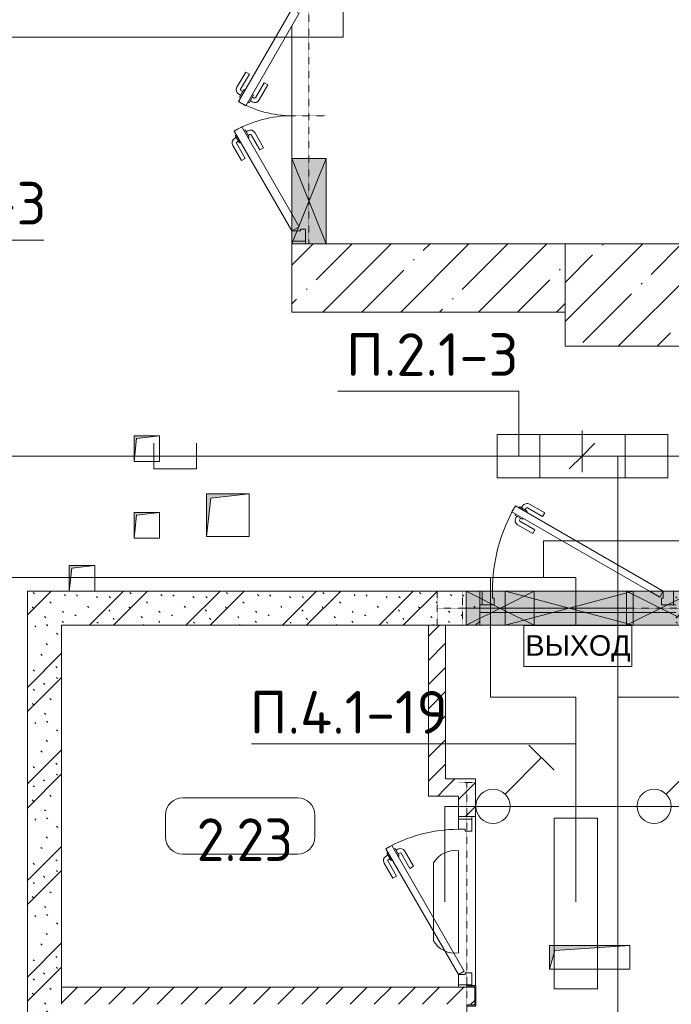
# Model space of a CAD drawing. Header units: millimetres. Extents: x -32229 to 170644, y -13689 to 125138.
# Tile 40 of 208: x 9440 to 13258, y 39095 to 44863. Entities that reach past the tile are written whole.
import ezdxf

# ---------------------------------------------------------------- set-up
doc = ezdxf.new("R2010")
doc.units = ezdxf.units.MM
doc.linetypes.add('3_ Штрих_ 1 х 1 мм', pattern=[2, 1, -1])
for name, color, linetype, lineweight in [('A-ANNO-DIMS', 7, 'Continuous', 9), ('A-ANNO-DIMS-200', 7, 'Continuous', 9), ('A-ANNO-NOTE', 7, 'Continuous', 18), ('A-AREA-IDEN', 7, 'Continuous', 9), ('A-DETL-THIN', 7, 'Continuous', 9), ('A-DOOR', 7, 'Continuous', 18), ('A-DOOR-FRAM', 7, 'Continuous', 9), ('A-FLOR', 7, 'Continuous', 18), ('A-GLAZ', 7, 'Continuous', 18), ('A-WALL', 7, 'Continuous', 18), ('A-WALL-PATT', 7, 'Continuous', 40), ('G-ANNO-TEXT', 7, 'Continuous', 9), ('I-WALL', 7, 'Continuous', 18), ('M-EQPM', 7, 'Continuous', 18), ('S-BEAM', 7, 'Continuous', 18), ('S-COLS', 7, 'Continuous', 18)]:
    doc.layers.add(name, color=color, linetype=linetype, lineweight=lineweight)
doc.layers.add('A-DETL', color=7, linetype='Continuous', lineweight=9, true_color=0x00a600)
doc.styles.add('Arial_1', font='arial.ttf', dxfattribs={"height": 120})
doc.styles.add('GOST Common_5', font='GOST_Common.ttf', dxfattribs={"height": 250})
doc.styles.add('GOST Common_6', font='GOST_Common.ttf', dxfattribs={"width": 0.9, "height": 250})
doc.styles.add('ISOCPEUR', font='isocpeur.ttf', dxfattribs={"height": 250})
doc.dimstyles.new('ГОСТ_2_5_мм2', dxfattribs={"dimscale": 304.8, "dimtxt": 251.428749, "dimasz": 0.492126, "dimexe": 0.492126, "dimexo": 0.656168, "dimgap": 0.098425, "dimtad": 1, "dimdec": 0, "dimdsep": 46, "dimtxsty": 'GOST Common_6', "dimblk1": 'OBLIQUE', "dimblk2": 'OBLIQUE', "dimsah": 1, "dimcen": 0.09, "dimazin": 2, "dimtfac": 1, "dimtdec": 4, "dimtix": 1, "dimtmove": 0, "dimatfit": 3, "dimfxl": 1, "dimtvp": 1, "dimtolj": 1, "dimtzin": 0, "dimarcsym": 2})
pattern_1 = [(45, (0, 0), (-70.71068, 70.71068), [])]
pattern_2 = [(135, (300.56, 377.28), (-565.6854, 6e-14), [10, -790]), (135, (349.8, 474.73), (-565.6854, 6e-14), [10, -790]), (135, (423.93, 473.06), (-565.6854, 6e-14), [10, -790]), (135, (229.92, 447.9), (-565.6854, 6e-14), [10, -790]), (135, (155.08, 447.9), (-565.6854, 6e-14), [10, -790]), (135, (114.9, 369.03), (-565.6854, 6e-14), [10, -790]), (135, (132.43, 285.8), (-565.6854, 6e-14), [10, -790]), (135, (214.66, 322), (-565.6854, 6e-14), [10, -790]), (135, (198.16, 261.88), (-565.6854, 6e-14), [10, -790]), (135, (45.2, 272.9), (-565.6854, 6e-14), [10, -790]), (135, (42.32, 336.16), (-565.6854, 6e-14), [10, -790]), (135, (92.26, 192.24), (-565.6854, 6e-14), [10, -790]), (135, (7.07, 149.2), (-565.6854, 6e-14), [10, -790]), (135, (80.6, 95.1), (-565.6854, 6e-14), [10, -790]), (135, (79.53, 36.94), (-565.6854, 6e-14), [10, -790]), (135, (153.87, 74.56), (-565.6854, 6e-14), [10, -790]), (135, (228.35, 124.8), (-565.6854, 6e-14), [10, -790]), (135, (279.75, 180.4), (-565.6854, 6e-14), [10, -790]), (135, (282.9, 31.63), (-565.6854, 6e-14), [10, -790]), (135, (377.38, 53.45), (-565.6854, 6e-14), [10, -790]), (135, (352.28, 102.7), (-565.6854, 6e-14), [10, -790]), (135, (354.05, 0), (-565.6854, 6e-14), [10, -790]), (135, (553.23, 16.45), (-565.6854, 6e-14), [10, -790]), (135, (542.38, 63.45), (-565.6854, 6e-14), [10, -790]), (135, (536.58, 239.3), (-565.6854, 6e-14), [10, -790]), (135, (475.85, 203.9), (-565.6854, 6e-14), [10, -790]), (135, (475.85, 316.54), (-565.6854, 6e-14), [10, -790]), (135, (520.8, 408.7), (-565.6854, 6e-14), [10, -790]), (135, (551.1, 470.8), (-565.6854, 6e-14), [10, -790]), (135, (235.25, 537.93), (-565.6854, 6e-14), [10, -790]), (135, (407.25, 547.65), (-565.6854, 6e-14), [10, -790]), (135, (94.5, 558.6), (-565.6854, 6e-14), [10, -790]), (135, (46.4, 532.3), (-565.6854, 6e-14), [10, -790]), (135, (85.56, 465.04), (-565.6854, 6e-14), [10, -790]), (135, (355.53, 181.14), (-565.6854, 6e-14), [10, -790]), (135, (362.23, 243.6), (-565.6854, 6e-14), [10, -790]), (135, (413.45, 344.1), (-565.6854, 6e-14), [10, -790]), (135, (286.3, 273.25), (-565.6854, 6e-14), [10, -790]), (135, (423.02, 263.72), (-565.6854, 6e-14), [10, -790]), (135, (162.94, 190.2), (-565.6854, 6e-14), [10, -790]), (135, (470.25, 120.93), (-565.6854, 6e-14), [10, -790]), (135, (484.48, 9.78), (-565.6854, 6e-14), [10, -790]), (45, (0, 212.13), (-565.6854, 0), []), (45, (212.13, 0), (-565.6854, 0), []), (45, (353.55, 0), (-565.6854, 0), []), (45, (0, 353.55), (-565.6854, 0), [])]

# ---------------------------------------------------------------- blocks, each defined once
blk = doc.blocks.new('КР_Колонна_ЖБ_Прямоугольная - 600x800h_B40-5529072--01 ЭО')
at = {"layer": 'S-COLS', "lineweight": 5, "true_color": 0xaaaaaa}
h = blk.add_hatch(dxfattribs=at)
h.set_pattern_fill('FP_5', color=253, style=0, pattern_type=2)
h.set_pattern_definition([(315, (-43250, 13035.3), (228.0985, 228.0985), []), (315, (-43250, 12807.2), (228.0985, 228.0985), [403.225, -80.645, 6.706, -73.939])])
h.paths.add_polyline_path([(-300, -400), (300, -400), (300, 400), (-300, 400)])
at = {"layer": 'S-COLS', "color": 253, "lineweight": 15, "true_color": 0xaaaaaa}
for p, q in [((300, 400), (-300, 400)), ((-300, 400), (-300, -400)), ((300, -400), (300, 400)), ((-300, -400), (300, -400))]:
    blk.add_line(p, q, dxfattribs=at)
blk = doc.blocks.new('АР_Дверь однопольная - 1000х2100h_850__Кладовая-4841568--01 ЭО')
at = {"layer": 'A-DOOR', "color": 253, "lineweight": 13, "true_color": 0xaaaaaa}
for p, q in [((311.1, 475), (-425, 50)), ((331.1, 440.4), (311.1, 475)), ((-405, 15.4), (331.1, 440.4)), ((-425, 50), (-405, 15.4))]:
    blk.add_line(p, q, dxfattribs=at)
at = {"layer": 'A-DOOR', "color": 253, "lineweight": 5, "true_color": 0xaaaaaa}
for p, q in [((138.9, 433.3), (227.7, 484.6)), ((151.4, 411.7), (240.2, 462.9)), ((285.5, 469.4), (242.2, 444.4)), ((274.6, 463.2), (268.6, 473.6)), ((289.5, 462.5), (285.5, 469.4)), ((151.4, 411.7), (138.9, 433.3)), ((242.2, 444.4), (246.2, 437.5)), ((253, 450.7), (247, 461.1)), ((313.5, 420.9), (270.2, 395.9)), ((302.6, 414.7), (308.7, 404.3)), ((309.5, 427.9), (313.5, 420.9)), ((196.4, 333.7), (285.2, 385)), ((208.9, 312.1), (297.7, 363.3)), ((270.2, 395.9), (266.2, 402.9)), ((281, 402.2), (287, 391.8)), ((196.4, 333.7), (208.9, 312.1))]:
    blk.add_line(p, q, dxfattribs=at)
for centre, radius, start, end in [((242.7, 458.6), 30, 30, 120), ((242.7, 458.6), 4.99, 30, 120), ((-425, 50), 850, 360, 30), ((282.7, 389.3), 30, 300, 30), ((282.7, 389.3), 4.99, 300, 30)]:
    blk.add_arc(centre, radius, start, end, dxfattribs=at)
at = {"layer": 'A-DOOR-FRAM', "color": 253, "lineweight": 13, "true_color": 0xaaaaaa}
for p, q in [((-485, 50), (-500, 50)), ((-425, 50), (-485, 50)), ((-485, 50), (-485, -30)), ((-425, 10), (-425, 50)), ((-415, 10), (-425, 10)), ((-415, -30), (-415, 10)), ((425, 10), (415, 10)), ((415, 10), (415, -30)), ((485, 50), (425, 50)), ((425, 50), (425, 10)), ((485, -30), (485, 50)), ((485, 50), (500, 50)), ((-485, -30), (-500, -30)), ((-485, -30), (-415, -30)), ((415, -30), (485, -30)), ((485, -30), (500, -30))]:
    blk.add_line(p, q, dxfattribs=at)
blk = doc.blocks.new('АР_Дверь двупольная - 1450х2100h_650_650__техн_ 2-4769789--01 ЭО')
at = {"layer": 'A-DOOR', "color": 253, "lineweight": 13, "true_color": 0xaaaaaa}
for p, q in [((-650, 100), (-65.4, 437.5)), ((-65.4, 437.5), (-40.4, 394.2)), ((108.7, 412.5), (83.7, 369.2)), ((650, 100), (108.7, 412.5)), ((-40.4, 394.2), (-550, 100)), ((83.7, 369.2), (625, 56.7)), ((-625, 56.7), (-650, 100)), ((-550, 100), (-625, 56.7)), ((625, 56.7), (650, 100))]:
    blk.add_line(p, q, dxfattribs=at)
at = {"layer": 'A-DOOR', "color": 253, "lineweight": 5, "true_color": 0xaaaaaa}
for p, q in [((-237.7, 395.8), (-148.9, 447.1)), ((-225.2, 374.2), (-136.4, 425.4)), ((-91.1, 431.9), (-134.4, 406.9)), ((-134.4, 406.9), (-130.4, 400)), ((-123.6, 413.2), (-129.6, 423.6)), ((-101.9, 425.7), (-107.9, 436.1)), ((-87.1, 425), (-91.1, 431.9)), ((130.4, 400), (134.4, 406.9)), ((134.4, 406.9), (177.7, 381.9)), ((145.2, 400.7), (151.2, 411.1)), ((281, 370.8), (192.2, 422.1)), ((-225.2, 374.2), (-237.7, 395.8)), ((-101.4, 349.8), (-105.4, 356.7)), ((-58.1, 374.8), (-101.4, 349.8)), ((-90.6, 356), (-84.6, 345.6)), ((-68.9, 368.5), (-62.9, 358.1)), ((-62.1, 381.7), (-58.1, 374.8)), ((105.4, 356.7), (101.4, 349.8)), ((101.4, 349.8), (144.7, 324.8)), ((166.9, 388.2), (172.9, 398.6)), ((177.7, 381.9), (173.7, 375)), ((268.5, 349.2), (179.7, 400.4)), ((268.5, 349.2), (281, 370.8)), ((-175.2, 287.5), (-86.4, 338.8)), ((-162.7, 265.9), (-73.9, 317.2)), ((112.2, 343.5), (106.2, 333.1)), ((206, 240.9), (117.2, 292.2)), ((133.9, 331), (127.9, 320.6)), ((218.5, 262.5), (129.7, 313.8)), ((144.7, 324.8), (148.7, 331.7)), ((-175.2, 287.5), (-162.7, 265.9)), ((218.5, 262.5), (206, 240.9))]:
    blk.add_line(p, q, dxfattribs=at)
for centre, radius, start, end in [((-133.9, 421.1), 30, 30, 120), ((-133.9, 421.1), 4.99, 30, 120), ((-650, 100), 675, 0, 30), ((650, 100), 625, 150, 180), ((177.2, 396.1), 30, 60, 150), ((-88.9, 343.1), 30, 300, 30), ((177.2, 396.1), 4.99, 60, 150), ((-88.9, 343.1), 4.99, 300, 30), ((132.2, 318.1), 30, 150, 240), ((132.2, 318.1), 4.99, 150, 240)]:
    blk.add_arc(centre, radius, start, end, dxfattribs=at)
at = {"layer": 'A-DOOR-FRAM', "color": 253, "lineweight": 13, "true_color": 0xaaaaaa}
for p, q in [((-710, 100), (-725, 100)), ((-710, 100), (-650, 100)), ((-710, 20), (-710, 100)), ((-650, 100), (-650, 50)), ((710, 100), (650, 100)), ((650, 100), (650, 50)), ((710, 20), (710, 100)), ((710, 100), (725, 100)), ((-710, 20), (-725, 20)), ((-640, 20), (-710, 20)), ((-650, 50), (-640, 50)), ((-640, 50), (-640, 20)), ((650, 50), (640, 50)), ((640, 50), (640, 20)), ((640, 20), (710, 20)), ((710, 20), (725, 20))]:
    blk.add_line(p, q, dxfattribs=at)
blk = doc.blocks.new('АР_Дверь однопольная - 1150х2100h_кл_ коридор-4768481--01 ЭО')
at = {"layer": 'A-DOOR', "color": 253, "lineweight": 13, "true_color": 0xaaaaaa}
for p, q in [((-366, 600), (-386, 565.4)), ((500, 100), (-366, 600)), ((-386, 565.4), (420, 100)), ((420, 100), (480, 65.4)), ((480, 65.4), (500, 100))]:
    blk.add_line(p, q, dxfattribs=at)
at = {"layer": 'A-DOOR', "color": 253, "lineweight": 5, "true_color": 0xaaaaaa}
for p, q in [((-344.4, 587.5), (-340.4, 594.4)), ((-340.4, 594.4), (-297.1, 569.4)), ((-329.5, 588.2), (-323.5, 598.6)), ((-307.9, 575.7), (-301.9, 586.1)), ((-206.3, 536.7), (-295.1, 587.9)), ((-193.8, 558.3), (-282.6, 609.6)), ((-364.4, 552.9), (-368.4, 545.9)), ((-368.4, 545.9), (-325.1, 520.9)), ((-357.5, 539.7), (-363.6, 529.3)), ((-335.9, 527.2), (-341.9, 516.8)), ((-325.1, 520.9), (-321.1, 527.9)), ((-297.1, 569.4), (-301.1, 562.5)), ((-206.3, 536.7), (-193.8, 558.3)), ((-263.8, 437.1), (-352.6, 488.3)), ((-251.3, 458.7), (-340.1, 510)), ((-251.3, 458.7), (-263.8, 437.1))]:
    blk.add_line(p, q, dxfattribs=at)
for centre, radius, start, end in [((500, 100), 1000, 150, 180), ((-297.6, 583.6), 30, 60, 150), ((-297.6, 583.6), 4.99, 60, 150), ((-337.6, 514.3), 30, 150, 240), ((-337.6, 514.3), 4.99, 150, 240)]:
    blk.add_arc(centre, radius, start, end, dxfattribs=at)
at = {"layer": 'A-DOOR-FRAM', "color": 253, "lineweight": 13, "true_color": 0xaaaaaa}
for p, q in [((-560, 100), (-575, 100)), ((-500, 100), (-560, 100)), ((-560, 100), (-560, 20)), ((-500, 60), (-500, 100)), ((-490, 60), (-500, 60)), ((-490, 20), (-490, 60)), ((500, 60), (490, 60)), ((490, 60), (490, 20)), ((560, 100), (500, 100)), ((500, 100), (500, 60)), ((560, 20), (560, 100)), ((560, 100), (575, 100)), ((-560, 20), (-575, 20)), ((-560, 20), (-490, 20)), ((490, 20), (560, 20)), ((560, 20), (575, 20))]:
    blk.add_line(p, q, dxfattribs=at)
blk = doc.blocks.new('АР_Отверстие прямоугольное - ОВВ-3200689--01 ЭО')
at = {"layer": 'A-GLAZ', "lineweight": 13, "true_color": 0xf0f0f0}
blk.add_hatch(color=7, dxfattribs=at).paths.add_polyline_path([(95, 100), (-75, 100), (-75, -100), (325, -100), (325, 100)])
at = {"layer": 'A-GLAZ', "color": 253, "lineweight": 5, "true_color": 0xaaaaaa}
for p, q in [((-75, 100), (95, 15)), ((325, 100), (95, -15)), ((95, 15), (325, -100)), ((95, -15), (-75, -100))]:
    blk.add_line(p, q, dxfattribs=at)
at = {"layer": 'A-GLAZ', "color": 253, "lineweight": 13, "true_color": 0xaaaaaa}
for p, q in [((95, 100), (-75, 100)), ((-75, 100), (-75, -100)), ((-75, 100), (-75, -100)), ((325, 100), (95, 100)), ((325, -100), (325, 100)), ((325, 100), (325, -100)), ((-75, -100), (95, -100)), ((95, -100), (325, -100))]:
    blk.add_line(p, q, dxfattribs=at)
blk = doc.blocks.new('АР_Отверстие прямоугольное - ОВВ-5563445--01 ЭО')
at = {"layer": 'A-GLAZ', "lineweight": 13, "true_color": 0xf0f0f0}
blk.add_hatch(color=7, dxfattribs=at).paths.add_polyline_path([(325, 100), (-75, 100), (-75, -100), (325, -100)])
at = {"layer": 'A-GLAZ', "color": 253, "lineweight": 5, "true_color": 0xaaaaaa}
for p, q in [((-75, 100), (285, -80)), ((285, 80), (-75, -100)), ((325, 100), (285, 80)), ((285, -80), (325, -100))]:
    blk.add_line(p, q, dxfattribs=at)
at = {"layer": 'A-GLAZ', "color": 253, "lineweight": 13, "true_color": 0xaaaaaa}
for p, q in [((285, 100), (-75, 100)), ((-75, 100), (-75, -100)), ((-75, 100), (-75, -100)), ((325, 100), (285, 100)), ((325, -100), (325, 100)), ((325, 100), (325, -100)), ((-75, -100), (285, -100)), ((285, -100), (325, -100))]:
    blk.add_line(p, q, dxfattribs=at)
blk = doc.blocks.new('АР_Отверстие прямоугольное - ОВВ-7383631--01 ЭО')
at = {"layer": 'A-GLAZ', "lineweight": 13, "true_color": 0xf0f0f0}
blk.add_hatch(color=7, dxfattribs=at).paths.add_polyline_path([(-125, -100), (375, -100), (375, 100), (-125, 100)])
at = {"layer": 'A-GLAZ', "color": 253, "lineweight": 5, "true_color": 0xaaaaaa}
for p, q in [((375, 100), (-125, -100)), ((-125, 100), (375, -100))]:
    blk.add_line(p, q, dxfattribs=at)
at = {"layer": 'A-GLAZ', "color": 253, "lineweight": 13, "true_color": 0xaaaaaa}
for p, q in [((375, 100), (-125, 100)), ((-125, 100), (-125, -100)), ((-125, 100), (-125, -100)), ((375, -100), (375, 100)), ((375, 100), (375, -100)), ((-125, -100), (375, -100))]:
    blk.add_line(p, q, dxfattribs=at)
blk = doc.blocks.new('АР_Канал вертикальный прямоугольный - ВК-5403405--01 ЭО')
at = {"layer": 'M-EQPM', "lineweight": 13, "true_color": 0xe2e2e2}
blk.add_hatch(color=254, dxfattribs=at).paths.add_polyline_path([(-75, -75), (-60, 60), (75, 75), (-75, 75)])
at = {"layer": 'M-EQPM', "color": 253, "lineweight": 13, "true_color": 0xaaaaaa}
for p, q in [((75, 75), (-75, 75)), ((-75, 75), (-75, -75)), ((75, 75), (-75, 75)), ((-75, 75), (-75, -75)), ((-75, -75), (-75, 75)), ((-75, 75), (75, 75)), ((-75, -75), (-60, 60)), ((-75, -75), (-60, 60)), ((-60, 60), (75, 75)), ((-60, 60), (75, 75)), ((75, -75), (75, 75)), ((75, 75), (75, -75)), ((-75, -75), (75, -75)), ((75, -75), (-75, -75))]:
    blk.add_line(p, q, dxfattribs=at)
blk = doc.blocks.new('АР_Перемычка - 200_Уx2_75x5__250-250-V120--01 ЭО')
at = {"layer": 'S-BEAM', "color": 9, "linetype": '3_ Штрих_ 1 х 1 мм', "lineweight": 15, "true_color": 0xc4c4c4}
for p, q in [((-825, 100), (-825, -100)), ((825, 100), (825, -100)), ((-825, 0), (-655, 0)), ((-655, 0), (-425, 0)), ((-425, 0), (-255, 0)), ((-255, 0), (285, 0)), ((285, 0), (325, 0)), ((325, 0), (685, 0)), ((685, 0), (825, 0))]:
    blk.add_line(p, q, dxfattribs=at)
blk = doc.blocks.new('АР_Перемычка - 200_Уx2_75x5__Опх2_0_75x5_-0_75x5_-7337121--01 ЭО')
at = {"layer": 'S-BEAM', "color": 9, "linetype": '3_ Штрих_ 1 х 1 мм', "lineweight": 15, "true_color": 0xc4c4c4}
for p, q in [((-725, 100), (-725, -100)), ((725, 100), (725, -100)), ((-725, 0), (-225, 0)), ((-225, 0), (725, 0))]:
    blk.add_line(p, q, dxfattribs=at)
blk = doc.blocks.new('АР_Перемычка - 100_Уx1_75x5__200-1300-4919631--01 ЭО')
at = {"layer": 'S-BEAM', "color": 9, "linetype": '3_ Штрих_ 1 х 1 мм', "lineweight": 15, "true_color": 0xc4c4c4}
for p, q in [((-700, 50), (-700, -50)), ((1800, 50), (1800, -50)), ((-700, 0), (1800, 0))]:
    blk.add_line(p, q, dxfattribs=at)
blk = doc.blocks.new('АР_Канал вертикальный прямоугольный - ВК-6260049--01 ЭО')
at = {"layer": 'M-EQPM', "lineweight": 13, "true_color": 0xe2e2e2}
blk.add_hatch(color=254, dxfattribs=at).paths.add_polyline_path([(-125, -125), (-100, 100), (125, 125), (-125, 125)])
at = {"layer": 'M-EQPM', "color": 253, "lineweight": 13, "true_color": 0xaaaaaa}
for p, q in [((125, 125), (-125, 125)), ((-125, 125), (-125, -125)), ((125, 125), (-125, 125)), ((-125, 125), (-125, -125)), ((-125, -125), (-125, 125)), ((-125, 125), (125, 125)), ((-100, 100), (125, 125)), ((-100, 100), (125, 125)), ((125, -125), (125, 125)), ((125, 125), (125, -125)), ((-125, -125), (-100, 100)), ((-125, -125), (-100, 100)), ((-125, -125), (125, -125)), ((125, -125), (-125, -125))]:
    blk.add_line(p, q, dxfattribs=at)
blk = doc.blocks.new('АР_Перемычка - 200_Ар_10x3_ Оп_Уx1_75x5__250-0_75x5_-5259711--01 ЭО')
at = {"layer": 'S-BEAM', "color": 9, "linetype": '3_ Штрих_ 1 х 1 мм', "lineweight": 15, "true_color": 0xc4c4c4}
for p, q in [((-250, 100), (-250, -100)), ((500, 100), (500, -100)), ((-250, 0), (250, 0)), ((250, 0), (500, 0))]:
    blk.add_line(p, q, dxfattribs=at)
blk = doc.blocks.new('АР_Канал вертикальный прямоугольный - ВК-6260052--01 ЭО')
at = {"layer": 'M-EQPM', "lineweight": 13, "true_color": 0xe2e2e2}
blk.add_hatch(color=254, dxfattribs=at).paths.add_polyline_path([(-75, -75), (-60, 60), (75, 75), (-75, 75)])
at = {"layer": 'M-EQPM', "color": 253, "lineweight": 13, "true_color": 0xaaaaaa}
for p, q in [((75, 75), (-75, 75)), ((-75, 75), (-75, -75)), ((75, 75), (-75, 75)), ((-75, 75), (-75, -75)), ((-75, -75), (-75, 75)), ((-75, 75), (75, 75)), ((-75, -75), (-60, 60)), ((-75, -75), (-60, 60)), ((-60, 60), (75, 75)), ((-60, 60), (75, 75)), ((75, -75), (75, 75)), ((75, 75), (75, -75)), ((-75, -75), (75, -75)), ((75, -75), (-75, -75))]:
    blk.add_line(p, q, dxfattribs=at)
blk = doc.blocks.new('АР_Отверстие прямоугольное - АПТ-5552745--01 ЭО')
at = {"layer": 'A-GLAZ', "lineweight": 13, "true_color": 0xf0f0f0}
blk.add_hatch(color=7, dxfattribs=at).paths.add_polyline_path([(500, 100), (-250, 100), (-250, -100), (500, -100)])
at = {"layer": 'A-GLAZ', "color": 253, "lineweight": 5, "true_color": 0xaaaaaa}
for p, q in [((500, 100), (-250, -100)), ((-250, 100), (500, -100))]:
    blk.add_line(p, q, dxfattribs=at)
at = {"layer": 'A-GLAZ', "color": 253, "lineweight": 13, "true_color": 0xaaaaaa}
for p, q in [((500, 100), (-250, 100)), ((-250, 100), (-250, -100)), ((-250, 100), (-250, -100)), ((500, -100), (500, 100)), ((500, 100), (500, -100)), ((-250, -100), (500, -100))]:
    blk.add_line(p, q, dxfattribs=at)
blk = doc.blocks.new('АР_Перемычка - 200_Ар_10x3_ Оп_Уx1_75x5__250-0_75x5_-5552790--01 ЭО')
at = {"layer": 'S-BEAM', "color": 9, "linetype": '3_ Штрих_ 1 х 1 мм', "lineweight": 15, "true_color": 0xc4c4c4}
for p, q in [((-375, 100), (-375, -100)), ((625, 100), (625, -100)), ((-375, 0), (625, 0))]:
    blk.add_line(p, q, dxfattribs=at)
blk = doc.blocks.new('АР_Канал вертикальный прямоугольный - ОВО-6260588--01 ЭО')
at = {"layer": 'M-EQPM', "lineweight": 13, "true_color": 0xe2e2e2}
blk.add_hatch(color=254, dxfattribs=at).paths.add_polyline_path([(-235, -70), (-204.5, 39.5), (235, 70), (-235, 70)])
at = {"layer": 'M-EQPM', "color": 253, "lineweight": 13, "true_color": 0xaaaaaa}
for p, q in [((235, 70), (-235, 70)), ((-235, 70), (-235, -70)), ((235, 70), (-235, 70)), ((-235, 70), (-235, -70)), ((-235, -70), (-235, 70)), ((-235, 70), (235, 70)), ((-204.5, 39.5), (235, 70)), ((-204.5, 39.5), (235, 70)), ((235, -70), (235, 70)), ((235, 70), (235, -70)), ((-235, -70), (-204.5, 39.5)), ((-235, -70), (-204.5, 39.5)), ((-235, -70), (235, -70)), ((235, -70), (-235, -70))]:
    blk.add_line(p, q, dxfattribs=at)
blk = doc.blocks.new('АР_Фахверк_ _Швеллер полки параллельные_ - 12П-5791211--01 ЭО')
at = {"layer": 'S-COLS', "lineweight": 15, "true_color": 0xaaaaaa}
blk.add_hatch(color=253, dxfattribs=at).paths.add_polyline_path([(35.4, -60), (35.4, -52.2), (-11.8, -52.2), (-11.8, 52.2), (35.4, 52.2), (35.4, 60), (-16.6, 60), (-16.6, -60)])
at = {"layer": 'S-COLS', "color": 253, "lineweight": 15, "true_color": 0xaaaaaa}
for p, q in [((35.4, 60), (-16.6, 60)), ((-16.6, 60), (-16.6, -60)), ((35.4, 52.2), (35.4, 60)), ((-11.8, -52.2), (-11.8, 52.2)), ((-11.8, 52.2), (35.4, 52.2)), ((35.4, -52.2), (-11.8, -52.2)), ((35.4, -60), (35.4, -52.2)), ((-16.6, -60), (35.4, -60))]:
    blk.add_line(p, q, dxfattribs=at)
blk = doc.blocks.new('Наметкина 10_РД_АР_П_rvt-1--01 ЭО')
at = {"layer": 'A-WALL-PATT', "lineweight": 5, "true_color": 0xaaaaaa}
h = blk.add_hatch(dxfattribs=at)
h.set_pattern_fill('FP_1', color=253, style=0, pattern_type=2)
h.set_pattern_definition([(45, (0, 0), (-228.0985, 228.0985), []), (45, (228.1, 0), (-228.0985, 228.0985), [403.225, -80.645, 6.706, -73.939])])
h.paths.add_polyline_path([(12635.3, 43150), (12635.3, 43550), (11035.3, 43550), (11035.3, 43150), (12549.4, 43150)])
h = blk.add_hatch(dxfattribs=at)
h.set_pattern_fill('FP_6', color=253, style=0, pattern_type=2)
h.set_pattern_definition(pattern_2)
h.paths.add_polyline_path([(15735.3, 41315), (15735.3, 41515), (13285.3, 41515), (13285.3, 41315), (13395.3, 41315)])
h.paths.add_polyline_path([(12135.3, 41315), (12135.3, 41515), (9485.3, 41515), (9485.3, 41315), (12055.3, 41315)])
h = blk.add_hatch(dxfattribs=at)
h.set_pattern_fill('FP_6', color=253, style=0, pattern_type=2)
h.set_pattern_definition(pattern_2)
h.paths.add_polyline_path([(9685.3, 36375), (9685.3, 41315), (9485.3, 41315), (9485.3, 36375)])
h = blk.add_hatch(dxfattribs=at)
h.set_pattern_fill('FP_8', color=253, style=0, pattern_type=2)
h.set_pattern_definition(pattern_1)
h.paths.add_polyline_path([(11935.3, 40315), (11935.3, 41315), (11835.3, 41315), (11835.3, 40315)])
h = blk.add_hatch(dxfattribs=at)
h.set_pattern_fill('FP_8', color=253, style=0, pattern_type=2)
h.set_pattern_definition(pattern_1)
h.paths.add_polyline_path([(12110.3, 40315), (12110.3, 40415), (11935.3, 40415), (11935.3, 40315), (12010.3, 40315)])
h = blk.add_hatch(dxfattribs=at)
h.set_pattern_fill('FP_8', color=253, style=0, pattern_type=2)
h.set_pattern_definition(pattern_1)
h.paths.add_polyline_path([(12010.3, 37895), (12110.3, 37895), (12110.3, 38095), (12010.3, 38095)])
h.paths.add_polyline_path([(12044.2, 39095), (12107.1, 39095), (12105.7, 39195), (12010.3, 39195), (12010.3, 39095)])
h.paths.add_polyline_path([(12110.3, 40195), (12110.3, 40315), (12010.3, 40315), (12010.3, 40195)])
h = blk.add_hatch(dxfattribs=at)
h.set_pattern_fill('FP_8', color=253, style=0, pattern_type=2)
h.set_pattern_definition(pattern_1)
h.paths.add_polyline_path([(12010.3, 39095), (12010.3, 39195), (9685.3, 39195), (9685.3, 39095), (10543.1, 39095)])
at = {"layer": 'A-FLOR', "color": 253, "lineweight": 13, "true_color": 0xaaaaaa}
for p, q in [((11035.3, 44825), (11035.3, 44050)), ((11035.3, 44050), (11035.3, 44825)), ((11035.3, 44050), (11035.3, 43725)), ((11035.3, 43725), (11035.3, 44050)), ((11035.3, 43565), (11035.3, 43550)), ((11035.3, 43550), (11035.3, 43565)), ((12135.3, 41390), (12285.3, 41390)), ((12285.3, 41390), (12135.3, 41390)), ((12285.3, 41390), (12455.3, 41390)), ((12455.3, 41390), (12285.3, 41390)), ((12455.3, 41390), (12995.3, 41390)), ((12995.3, 41390), (12455.3, 41390)), ((12995.3, 41390), (13035.3, 41390)), ((13035.3, 41390), (12995.3, 41390)), ((13035.3, 41390), (13285.3, 41390)), ((13285.3, 41390), (13035.3, 41390)), ((12110.3, 39205), (12110.3, 40195)), ((12110.3, 40195), (12110.3, 39205))]:
    blk.add_line(p, q, dxfattribs=at)
at = {"layer": 'A-WALL', "color": 253, "lineweight": 13, "true_color": 0xaaaaaa}
for p, q in [((11235.3, 43550), (11035.3, 43550)), ((11035.3, 43550), (11035.3, 43150)), ((12635.3, 43550), (11235.3, 43550)), ((11035.3, 43150), (12635.3, 43150))]:
    blk.add_line(p, q, dxfattribs=at)
at = {"layer": 'A-WALL', "color": 253, "lineweight": 15, "true_color": 0xaaaaaa}
blk.add_line((9685.3, 39195), (9685.3, 39095), dxfattribs=at)
at = {"layer": 'I-WALL', "color": 253, "lineweight": 13, "true_color": 0xaaaaaa}
for p, q in [((12055.3, 41515), (9485.3, 41515)), ((9485.3, 41515), (9485.3, 41315)), ((12135.3, 41515), (12055.3, 41515)), ((12135.3, 41315), (12135.3, 41515)), ((9485.3, 41315), (9485.3, 36375)), ((9685.3, 41315), (12055.3, 41315)), ((9685.3, 39195), (9685.3, 41315)), ((11835.3, 41315), (11835.3, 40315)), ((11935.3, 41315), (11835.3, 41315)), ((11935.3, 40415), (11935.3, 41315)), ((12055.3, 41315), (12135.3, 41315)), ((12110.3, 40415), (11935.3, 40415)), ((12110.3, 40315), (12110.3, 40415)), ((11835.3, 40315), (11935.3, 40315)), ((11935.3, 40315), (12010.3, 40315)), ((12010.3, 40315), (12010.3, 40195)), ((12110.3, 40195), (12110.3, 40315)), ((12010.3, 40195), (12110.3, 40195)), ((12010.3, 39195), (9685.3, 39195)), ((12107.1, 39195), (12010.3, 39195))]:
    blk.add_line(p, q, dxfattribs=at)
at = {"layer": 'A-DOOR', "color": 253, "lineweight": 13, "true_color": 0xaaaaaa}
for name, p, rotation in [('АР_Дверь двупольная - 1450х2100h_650_650__техн_ 2-4769789--01 ЭО', (11135.3, 44275), 90), ('АР_Дверь однопольная - 1000х2100h_850__Кладовая-4841568--01 ЭО', (12060.3, 39695), 89.9999999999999)]:
    blk.add_blockref(name, p, dxfattribs=dict(at, rotation=rotation))
blk.add_blockref('АР_Дверь однопольная - 1150х2100h_кл_ коридор-4768481--01 ЭО', (12710.3, 41415), dxfattribs=at)
at = {"layer": 'A-GLAZ', "color": 253, "lineweight": 13, "true_color": 0xaaaaaa}
for name, p, rotation in [('АР_Отверстие прямоугольное - ОВВ-7383631--01 ЭО', (11135.3, 43675), 90), ('АР_Отверстие прямоугольное - ОВВ-3200689--01 ЭО', (12380.3, 41415), 180), ('АР_Отверстие прямоугольное - АПТ-5552745--01 ЭО', (12785.3, 41415), 180), ('АР_Отверстие прямоугольное - ОВВ-5563445--01 ЭО', (13320.3, 41415), 180)]:
    blk.add_blockref(name, p, dxfattribs=dict(at, rotation=rotation))
at = {"layer": 'M-EQPM', "color": 253, "lineweight": 13, "true_color": 0xaaaaaa}
for name, p in [('АР_Канал вертикальный прямоугольный - ВК-6260052--01 ЭО', (10185.3, 42350)), ('АР_Канал вертикальный прямоугольный - ВК-6260049--01 ЭО', (10660.3, 41960)), ('АР_Канал вертикальный прямоугольный - ВК-6260052--01 ЭО', (10185.3, 41900)), ('АР_Канал вертикальный прямоугольный - ВК-5403405--01 ЭО', (9805.3, 41590)), ('АР_Канал вертикальный прямоугольный - ОВО-6260588--01 ЭО', (12780.3, 39370))]:
    blk.add_blockref(name, p, dxfattribs=at)
at = {"layer": 'S-BEAM', "color": 253, "lineweight": 13, "true_color": 0xaaaaaa}
for name, p, rotation in [('АР_Перемычка - 200_Уx2_75x5__Опх2_0_75x5_-0_75x5_-7337121--01 ЭО', (11135.3, 44275), 90), ('АР_Перемычка - 200_Ар_10x3_ Оп_Уx1_75x5__250-0_75x5_-5259711--01 ЭО', (11135.3, 43800), 90), ('АР_Перемычка - 200_Ар_10x3_ Оп_Уx1_75x5__250-0_75x5_-5552790--01 ЭО', (12660.3, 41415), 180), ('АР_Перемычка - 100_Уx1_75x5__200-1300-4919631--01 ЭО', (12060.3, 38595), 89.9999999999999)]:
    blk.add_blockref(name, p, dxfattribs=dict(at, rotation=rotation))
blk.add_blockref('АР_Перемычка - 200_Уx2_75x5__250-250-V120--01 ЭО', (12710.3, 41415), dxfattribs=at)
at = {"layer": 'S-COLS', "color": 253, "lineweight": 13, "true_color": 0xaaaaaa}
for name, p, rotation in [('КР_Колонна_ЖБ_Прямоугольная - 600x800h_B40-5529072--01 ЭО', (13035.3, 43250), 90.00000000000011), ('АР_Фахверк_ _Швеллер полки параллельные_ - 12П-5791211--01 ЭО', (12095.3, 39145), 180)]:
    blk.add_blockref(name, p, dxfattribs=dict(at, rotation=rotation))
blk = doc.blocks.new('Марка помещения 2 - Марка помещения 2-1605974--01 ЭО')
at = {"layer": 'A-AREA-IDEN', "color": 253, "true_color": 0xaaaaaa}
for p, q in [((-1.797, 0.841), (1.569, 0.841)), ((-2.297, -0.309), (-2.297, 0.341)), ((2.069, 0.341), (2.069, -0.309)), ((1.569, -0.809), (-1.797, -0.809))]:
    blk.add_line(p, q, dxfattribs=at)
for centre, start, end in [((-1.797, 0.341), 90, 180), ((1.569, 0.341), 0, 90), ((-1.797, -0.309), 180, 270), ((1.569, -0.309), 270, 360)]:
    blk.add_arc(centre, 0.5, start, end, dxfattribs=at)
blk = doc.blocks.new('DIMBLOCK154--01 ЭО')
at = {"layer": 'A-ANNO-DIMS-200'}
for p, q in [((12735.2, 42212.6), (12735.2, 42456.5)), ((15735.3, 42212.6), (15735.3, 42456.5)), ((12735.2, 42306.5), (12810.2, 42381.5)), ((15735.3, 42306.5), (15810.3, 42381.5)), ((12735.2, 42306.5), (12660.2, 42231.5)), ((12735.2, 42306.5), (15735.3, 42306.5)), ((12735.2, 42306.5), (12735.2, 42212.6)), ((15735.3, 42306.5), (15660.3, 42231.5)), ((15735.3, 42306.5), (15735.3, 42212.6))]:
    blk.add_line(p, q, dxfattribs=at)
at = {"layer": 'A-ANNO-DIMS-200', "color": 0, "insert": (13919.9, 42663.2), "char_height": 250, "width": 756.843, "attachment_point": 1, "line_spacing_factor": 1.022761, "style": 'GOST Common_6'}
blk.add_mtext('3000', dxfattribs=at)
blk = doc.blocks.new('_Oblique')
at = {"color": 0, "linetype": 'ByBlock', "lineweight": -2}
blk.add_line((-0.5, -0.5), (0.5, 0.5), dxfattribs=at)

msp = doc.modelspace()

# ---------------------------------------------------------------- linework, layer by layer
at = {"layer": 'A-ANNO-NOTE', "color": 5, "lineweight": 9, "true_color": 0x0000ff}
for p, q in [((12237, 42432.4), (13237, 42432.4)), ((12237, 42179.7), (12237, 42432.4)), ((12487, 42179.7), (12487, 42432.4)), ((12987, 42432.4), (12987, 42179.7)), ((13237, 42432.4), (13237, 42179.7)), ((13237, 42179.7), (12237, 42179.7)), ((12424, 40613.9), (12572.2, 40465.7)), ((12284.1, 40325.7), (12498.1, 40539.8)), ((13227.9, 40325.7), (13442, 40539.8)), ((12011.1, 39993.6), (12011.1, 39396.4)), ((11863.8, 39469.1), (11863.8, 39920.9))]:
    msp.add_line(p, q, dxfattribs=at)
at = {"layer": 'A-ANNO-NOTE', "color": 1, "lineweight": 9, "true_color": 0xff0000}
for p, q in [((12394.3, 41314.5), (13026.4, 41314.5)), ((12394.3, 41074.5), (12394.3, 41314.5)), ((12394.7, 41074.5), (12394.7, 41314.2)), ((13025.9, 41314.2), (12394.7, 41314.2)), ((13025.9, 41314.2), (13025.9, 41074.5)), ((13026.4, 41314.5), (13026.4, 41074.5)), ((13026.4, 41074.5), (12394.3, 41074.5)), ((13025.9, 41074.5), (12394.7, 41074.5)), ((12572, 39185.8), (12572, 40185.8)), ((12572, 40185.8), (12824.7, 40185.8)), ((12824.7, 40185.8), (12824.7, 39185.8)), ((12824.7, 39185.8), (12572, 39185.8))]:
    msp.add_line(p, q, dxfattribs=at)
at = {"layer": 'A-ANNO-NOTE', "color": 5, "lineweight": 9, "true_color": 0x0000ff}
for centre in [(12213.4, 40255), (13157.2, 40255)]:
    msp.add_circle(centre, 100, dxfattribs=at)
for centre, start, end in [((11989, 39852.6), 81.09008, 151.42088), ((11989, 39537.4), 208.57912, 278.90992)]:
    msp.add_arc(centre, 142.7, start, end, dxfattribs=at)
at = {"layer": 'A-DETL', "color": 5, "true_color": 0x0000ff}
for p, q in [((11335.6, 45280), (11335.6, 44760)), ((11335.6, 44760), (8238.2, 44760)), ((10226.5, 42381.5), (10226.5, 42231.5)), ((10476.5, 42231.5), (10476.5, 42381.5)), ((12735.2, 42306.5), (12735.2, 42361.5)), ((12945.3, 42306.5), (8238.2, 42306.5)), ((12945.3, 38035), (12945.3, 42306.5)), ((10226.5, 42231.5), (10476.5, 42231.5)), ((11930.7, 40253.9), (13410.7, 40253.9)), ((11930.7, 39695), (11930.7, 40253.9))]:
    msp.add_line(p, q, dxfattribs=at)
at = {"layer": 'A-DETL', "color": 1, "true_color": 0xff0000}
for p, q in [((12698.3, 41595), (7643.2, 41595)), ((12198.3, 40895), (12198.3, 41595)), ((12698.3, 41315), (12698.3, 41595)), ((12698.3, 40895), (12198.3, 40895)), ((12698.3, 39695), (12698.3, 40895))]:
    msp.add_line(p, q, dxfattribs=at)
at = {"layer": 'A-DETL-THIN'}
for p, q in [((7939.2, 43571.9), (9581.6, 43571.9)), ((11304.2, 42685.7), (12364.2, 42685.7)), ((12364.2, 42306.1), (12364.2, 42685.7)), ((12508.8, 41809), (14395.7, 41809)), ((12508.8, 41809), (12508.8, 41595)), ((14705.3, 40895), (12945.3, 40895)), ((12698.3, 40620.2), (10798.3, 40620.2))]:
    msp.add_line(p, q, dxfattribs=at)

# ---------------------------------------------------------------- block references
at = {"lineweight": 5}
msp.add_blockref('Наметкина 10_РД_АР_П_rvt-1--01 ЭО', (0, 0), dxfattribs=at)
at = {"layer": 'A-AREA-IDEN', "color": 253, "true_color": 0xaaaaaa, "xscale": 199.9999999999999, "yscale": 199.9999999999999, "zscale": 199.9999999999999}
msp.add_blockref('Марка помещения 2 - Марка помещения 2-1605974--01 ЭО', (10754.9, 40136.6), dxfattribs=at)

# ---------------------------------------------------------------- texts
at = {"layer": 'A-ANNO-NOTE', "color": 1, "lineweight": 9, "true_color": 0xff0000, "insert": (12711.4, 41179.4), "char_height": 120, "width": 648, "attachment_point": 5, "line_spacing_factor": 0.936439, "style": 'Arial_1'}
msp.add_mtext('\\pt20.0004,39.9996,60,80.0004,99.9996,120,140.0004,159.9996,180,200.0004,219.9996,240,260.0004,279.9996,300,320.0004,339.9996,360,380.0004,399.9996,420,440.0004,459.9996,480,500.0004,519.9996,540,560.0004,579.9996,600,620.0004,639.9996;ВЫХОД', dxfattribs=at)
at = {"layer": 'A-AREA-IDEN', "color": 253, "true_color": 0xaaaaaa, "insert": (10759.4, 40059.2), "char_height": 250, "width": 648, "attachment_point": 5, "line_spacing_factor": 1.022766, "style": 'GOST Common_5'}
msp.add_mtext('\\pt100,200,300,400,500,600,700,800,900,1000,1100,1200,1300,1400,1500,1600,1700,1800,1900,2000,2100,2200,2300,2400,2500,2600,2700,2800,2900,3000,3100,3200;2.23', dxfattribs=at)
at = {"layer": 'G-ANNO-TEXT', "char_height": 250, "attachment_point": 1, "line_spacing_factor": 1.139951, "style": 'ISOCPEUR'}
for s, insert, width in [('\\pt600,1200,1800,2400,3000,3600,4200,4800,5400,6000,6600,7200,7800,8400,9000,9600,10200,10800,11400,12000,12600,13200,13800,14400,15000,15600,16200,16800,17400,18000,18600,19200;П.4.1-3', (8569.3, 43912.2), 1042.32), ('\\pt600,1200,1800,2400,3000,3600,4200,4800,5400,6000,6600,7200,7800,8400,9000,9600,10200,10800,11400,12000,12600,13200,13800,14400,15000,15600,16200,16800,17400,18000,18600,19200;П.2.1-3', (11351.8, 43026), 1016.06), ('\\pt600,1200,1800,2400,3000,3600,4200,4800,5400,6000,6600,7200,7800,8400,9000,9600,10200,10800,11400,12000,12600,13200,13800,14400,15000,15600,16200,16800,17400,18000,18600,19200;П.4.1-19', (10788, 40930.5), 1163.52)]:
    msp.add_mtext(s, dxfattribs=dict(at, insert=insert, width=width))

# ---------------------------------------------------------------- dimensions: what is measured, and where the dimension line sits
at = {"layer": 'A-ANNO-DIMS'}
dim = msp.add_linear_dim(base=(15735.3, 42306.5), p1=(12735.2, 42412.6), p2=(15735.3, 42412.6), dimstyle='ГОСТ_2_5_мм2', override={"dimpost": '<>', "dimfxl": 3000.129019}, dxfattribs=at)
dim.commit()
dim.dimension.update_dxf_attribs({"geometry": 'DIMBLOCK154--01 ЭО', "text_midpoint": (14235.2, 42461.5)})

doc.saveas('drawing.dxf')
